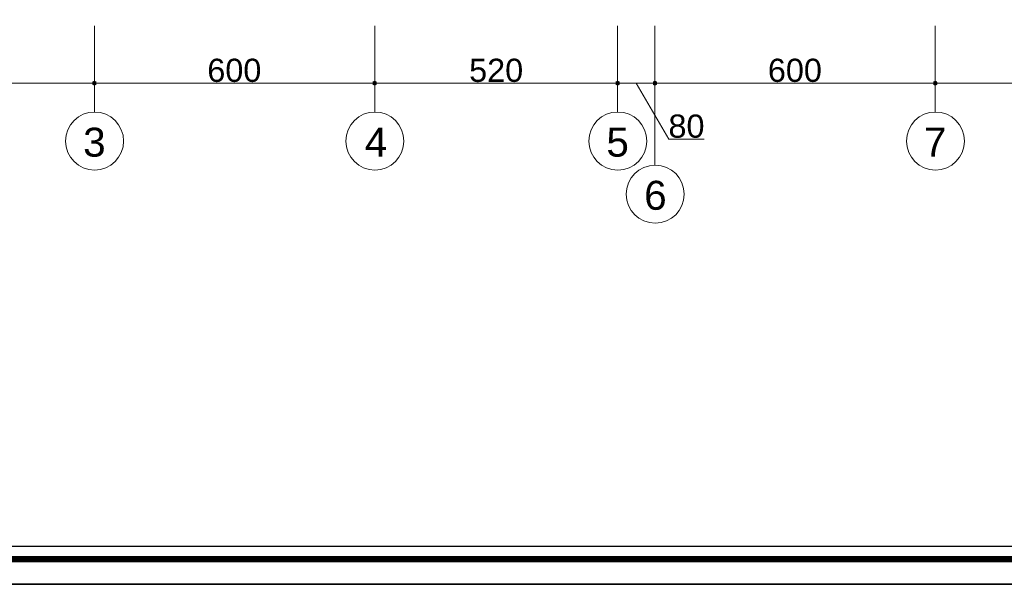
# Model space of a CAD drawing. Header units: metres. Extents: x 5.7 to 89.8, y 4 to 63.5.
# Tile 6 of 22: x 35.5 to 56.6, y 4 to 16.1. Entities that reach past the tile are written whole.
import ezdxf

# ---------------------------------------------------------------- set-up
doc = ezdxf.new("R2010")
doc.units = ezdxf.units.M
doc.header["$MEASUREMENT"] = 0
for name, color, linetype in [('PDF2_ax', 7, 'Continuous'), ('PDF2_dim', 7, 'Continuous'), ('PDF2_KADR', 7, 'Continuous'), ('PDF2_Text', 7, 'Continuous'), ('PDF2_W', 7, 'Continuous')]:
    doc.layers.add(name, color=color, linetype=linetype)
doc.styles.add('PDF Arial', font='arial.ttf')

msp = doc.modelspace()

# ---------------------------------------------------------------- hatches: boundary and pattern name
at = {"layer": 'PDF2_W', "transparency": 33554559}
for points in [[(37.17, 14.694), (37.18, 14.733), (37.17, 14.771), (37.131, 14.781), (37.093, 14.771), (37.083, 14.733), (37.093, 14.694), (37.131, 14.684)], [(43.17, 14.694), (43.18, 14.733), (43.17, 14.771), (43.132, 14.781), (43.093, 14.771), (43.084, 14.733), (43.093, 14.694), (43.132, 14.684)], [(48.371, 14.694), (48.381, 14.733), (48.371, 14.771), (48.333, 14.781), (48.294, 14.771), (48.284, 14.733), (48.294, 14.694), (48.333, 14.684)], [(49.17, 14.694), (49.18, 14.733), (49.17, 14.771), (49.132, 14.781), (49.093, 14.771), (49.084, 14.733), (49.093, 14.694), (49.132, 14.684)], [(55.171, 14.694), (55.18, 14.733), (55.171, 14.771), (55.132, 14.781), (55.094, 14.771), (55.084, 14.733), (55.094, 14.694), (55.132, 14.684)]]:
    msp.add_hatch(color=256, dxfattribs=at).paths.add_polyline_path(points)

# ---------------------------------------------------------------- linework, layer by layer
at = {"layer": 'PDF2_ax', "lineweight": 9}
for points in [[(37.131, 15.956), (37.131, 14.106)], [(43.132, 15.956), (43.132, 14.106)], [(48.333, 15.956), (48.333, 14.106)], [(49.132, 15.956), (49.132, 12.97)], [(55.132, 15.956), (55.132, 14.106)]]:
    msp.add_lwpolyline(points, dxfattribs=at)
for centre in [(37.136, 13.495), (43.137, 13.495), (48.337, 13.495), (55.137, 13.495), (49.137, 12.358)]:
    msp.add_circle(centre, 0.621, dxfattribs=at)
at = {"layer": 'PDF2_dim', "lineweight": 20}
for points in [[(37.131, 14.675), (37.131, 15.888)], [(43.132, 14.675), (43.132, 15.888)], [(48.333, 14.675), (48.333, 15.888)], [(55.132, 14.675), (55.132, 15.676)], [(49.132, 14.675), (49.132, 15.185)]]:
    msp.add_lwpolyline(points, close=True, dxfattribs=at)
for points in [[(37.035, 14.733), (31.228, 14.733)], [(43.035, 14.733), (37.228, 14.733)], [(48.227, 14.733), (43.228, 14.733)], [(49.036, 14.733), (48.429, 14.733)], [(48.727, 14.733), (49.431, 13.538), (50.182, 13.538)], [(55.026, 14.733), (49.228, 14.733)], [(61.479, 14.733), (55.229, 14.733)]]:
    msp.add_lwpolyline(points, dxfattribs=at)
at = {"layer": 'PDF2_KADR', "lineweight": 25}
for points in [[(5.695, 4.013), (89.785, 4.013), (89.785, 63.476), (5.695, 63.476)], [(5.695, 63.476), (89.785, 63.476), (89.785, 4.013), (5.695, 4.013)], [(6.514, 4.832), (88.841, 4.832), (88.841, 62.657), (6.514, 62.657)]]:
    msp.add_lwpolyline(points, close=True, dxfattribs=at)
at = {"layer": 'PDF2_KADR', "lineweight": 0, "const_width": 0.135}
msp.add_lwpolyline([(6.235, 62.937), (6.235, 4.552), (89.111, 4.552), (89.111, 62.937)], close=True, dxfattribs=at)
at = {"layer": 'PDF2_W', "lineweight": 9}
for points in [[(37.083, 14.733), (37.035, 14.733)], [(37.18, 14.733), (37.228, 14.733)], [(43.084, 14.733), (43.035, 14.733)], [(43.18, 14.733), (43.228, 14.733)], [(48.284, 14.733), (48.227, 14.733)], [(48.381, 14.733), (48.429, 14.733)], [(49.084, 14.733), (49.036, 14.733)], [(49.18, 14.733), (49.228, 14.733)], [(55.084, 14.733), (55.026, 14.733)], [(55.18, 14.733), (55.229, 14.733)]]:
    msp.add_lwpolyline(points, dxfattribs=at)

# ---------------------------------------------------------------- texts
at = {"layer": 'PDF2_Text', "attachment_point": 7, "style": 'PDF Arial'}
for s, insert, char_height in [('600', (39.549, 14.753), 0.4964), ('520', (45.154, 14.753), 0.4964), ('600', (51.549, 14.753), 0.4964), ('80', (49.421, 13.559), 0.4964), ('3', (36.891, 13.152), 0.62), ('4', (42.92, 13.163), 0.62), ('5', (48.092, 13.152), 0.62), ('7', (54.891, 13.163), 0.62), ('6', (48.901, 12.016), 0.62)]:
    msp.add_mtext(s, dxfattribs=dict(at, insert=insert, char_height=char_height))

doc.saveas('drawing.dxf')
